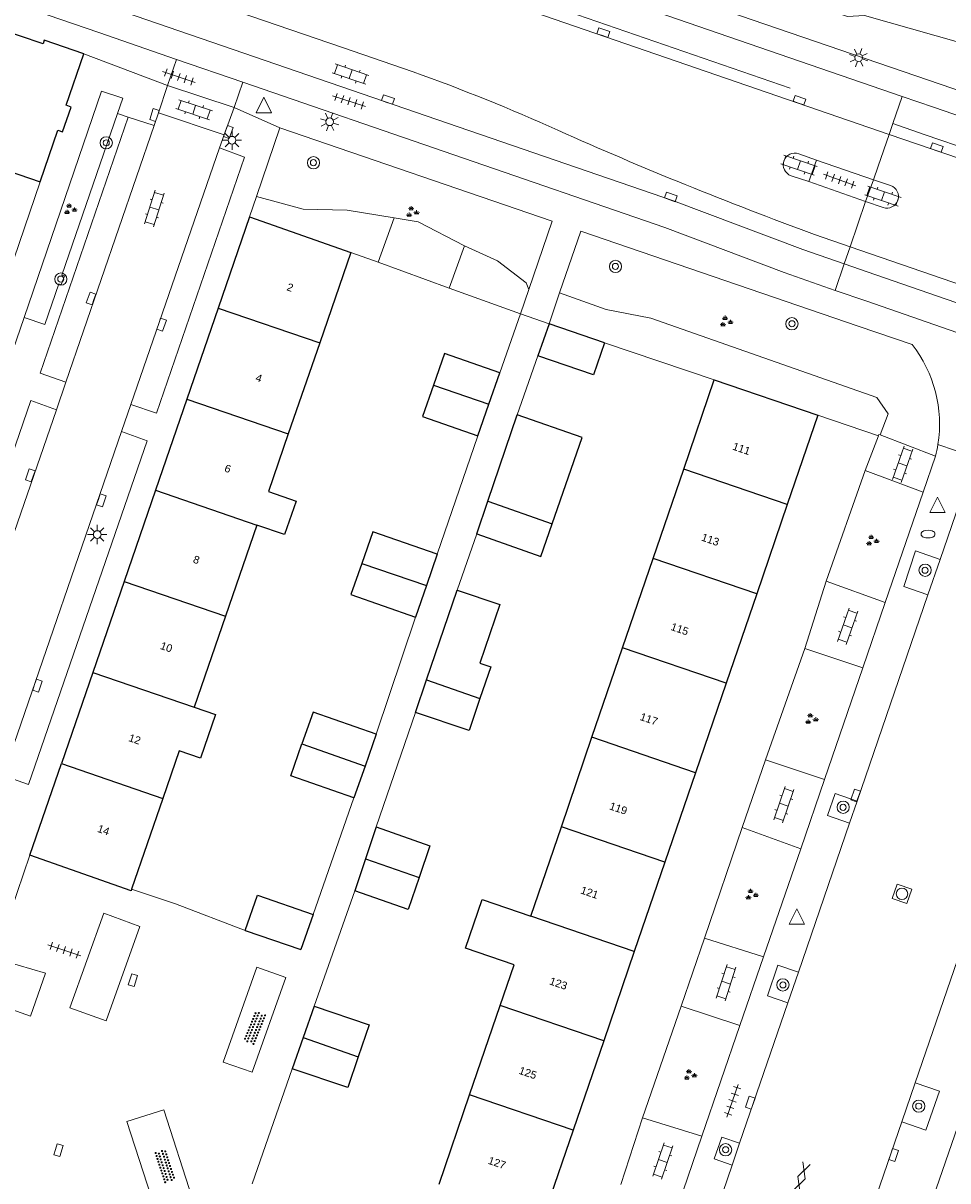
# Model space of a CAD drawing. Extents: x 131101 to 132041, y 397511 to 398853.
# Tile 32 of 80: x 131480 to 131540, y 398063 to 398139. Entities that reach past the tile are written whole.
import ezdxf
from ezdxf.enums import TextEntityAlignment as Align

# ---------------------------------------------------------------- set-up
doc = ezdxf.new("R2010")
doc.units = 0
doc.linetypes.add('DGN Style 2', pattern=[51.514866, 30.90892, -20.605946])
doc.layers.add('_vervallen situatie', color=250, linetype='Continuous', lineweight=9, plot=False)
for name, color, linetype, lineweight in [('gg-afsc-erfafscheiding', 250, 'Continuous', 9), ('gg-afsc-muur', 250, 'Continuous', 9), ('gg-bbg-bijgebouw', 10, 'Continuous', 25), ('gg-bbg-gedigitaliseerde bebouwing', 10, 'Continuous', 25), ('gg-bbg-gedigitaliseerde bijgebouw', 10, 'Continuous', 25), ('gg-bbg-hoofdgebouw', 10, 'Continuous', 25), ('gg-bbg-tussenscheiding', 10, 'Continuous', 25), ('gg-knt-verharding', 250, 'Continuous', 9), ('gg-knt-verharding nz', 250, 'DGN Style 2', 9), ('gt-grn-groengrens', 250, 'Continuous', 9), ('gt-grn-weggrens', 250, 'Continuous', 9), ('gt-symb-boom', 250, 'Continuous', 9), ('gt-symb-brandkraan', 250, 'Continuous', 9), ('gt-symb-gesloten verharding', 250, 'Continuous', 9), ('gt-symb-groenvak', 250, 'Continuous', 9), ('gt-symb-klinker verharding', 250, 'Continuous', 9), ('gt-symb-kolk', 250, 'Continuous', 9), ('gt-symb-kolk center center', 250, 'Continuous', 9), ('gt-symb-lichtmast', 250, 'Continuous', 9), ('gt-symb-overige verharding', 250, 'Continuous', 9), ('gt-symb-rioolschacht', 250, 'Continuous', 9), ('gt-symb-tegel verharding', 250, 'Continuous', 9), ('gt-symb-waterafsluiter', 250, 'Continuous', 9), ('X-AL-huisnummers', 2, 'Continuous', 25)]:
    doc.layers.add(name, color=color, linetype=linetype, lineweight=lineweight)
doc.styles.add('CS Annotative', font='arial.ttf')

# ---------------------------------------------------------------- blocks, each defined once
blk = doc.blocks.new('gt0-KOLK')
at = {"layer": 'gt-symb-kolk', "flags": 128}
blk.add_lwpolyline([(0, 0), (0.375, 0), (0.375, 0.4), (-0.375, 0.4), (-0.375, 0), (0, 0)], dxfattribs=at)
blk = doc.blocks.new('gt0-BOOM')
at = {"layer": 'gt-symb-boom'}
for radius in [0.4, 0.2]:
    blk.add_circle((0, 0), radius, dxfattribs=at)
blk = doc.blocks.new('gt0-LMAST')
at = {"layer": 'gt-symb-lichtmast'}
for p, q in [((-0.182, 0.173), (-0.447, 0.438)), ((-0.005, 0.246), (-0.005, 0.621)), ((0.172, 0.173), (0.437, 0.438)), ((-0.255, -0.004), (-0.63, -0.004)), ((-0.182, -0.181), (-0.447, -0.446)), ((-0.005, -0.254), (-0.005, -0.629)), ((0.437, -0.446), (0.172, -0.181)), ((0.245, -0.004), (0.62, -0.004))]:
    blk.add_line(p, q, dxfattribs=at)
blk.add_circle((-0.005, -0.004), 0.25, dxfattribs=at)
blk = doc.blocks.new('gt0-WAFSL')
at = {"layer": 'gt-symb-waterafsluiter'}
for p, q in [((-0.5, -0.333), (0, 0.667)), ((0, 0.667), (0.5, -0.333)), ((0.5, -0.333), (-0.5, -0.333))]:
    blk.add_line(p, q, dxfattribs=at)
blk = doc.blocks.new('gt0-GRVAK')
at = {"layer": 'gt-symb-groenvak'}
for p, q in [((-0.11, 0.189), (-0.228, 0.24)), ((-0.182, 0.153), (0.088, 0.153)), ((-0.091, 0.211), (-0.156, 0.322)), ((-0.047, 0.214), (-0.047, 0.393)), ((-0.004, 0.211), (0.061, 0.322)), ((0.015, 0.189), (0.133, 0.24)), ((0.262, -0.052), (0.197, 0.059)), ((0.305, -0.049), (0.305, 0.13)), ((0.349, -0.052), (0.414, 0.059)), ((-0.245, -0.228), (-0.363, -0.177)), ((-0.318, -0.264), (-0.047, -0.264)), ((-0.226, -0.206), (-0.291, -0.095)), ((-0.183, -0.203), (-0.183, -0.024)), ((-0.139, -0.206), (-0.074, -0.095)), ((-0.12, -0.228), (-0.002, -0.177)), ((0.243, -0.074), (0.125, -0.023)), ((0.17, -0.11), (0.441, -0.11)), ((0.368, -0.074), (0.486, -0.023))]:
    blk.add_line(p, q, dxfattribs=at)
blk = doc.blocks.new('gt0-KL1')
at = {"layer": 'gt-symb-klinker verharding'}
for p, q in [((-1.15, 0.3), (1.15, 0.3)), ((-1, -0.3), (-1, 0.3)), ((-0.5, 0.3), (-0.5, 0.45)), ((0, -0.3), (0, 0.3)), ((0.5, 0.3), (0.5, 0.45)), ((1, -0.3), (1, 0.3)), ((-1.15, -0.3), (1.15, -0.3)), ((-0.5, -0.45), (-0.5, -0.3)), ((0.5, -0.45), (0.5, -0.3))]:
    blk.add_line(p, q, dxfattribs=at)
blk = doc.blocks.new('gt0-RS')
at = {"layer": 'gt-symb-rioolschacht', "flags": 128}
blk.add_lwpolyline([(-0.5, -0.5), (0.5, -0.5), (0.5, 0.5), (-0.5, 0.5), (-0.5, -0.5)], close=True, dxfattribs=at)
at = {"layer": 'gt-symb-rioolschacht'}
blk.add_circle((0, 0), 0.375, dxfattribs=at)
blk = doc.blocks.new('gt0-OVH')
at = {"layer": 'gt-symb-overige verharding', "flags": 128}
for points in [[(-0.972, 0.298), (-0.967, 0.308), (-0.965, 0.319), (-0.966, 0.33), (-0.971, 0.34), (-0.978, 0.348), (-0.988, 0.353), (-0.999, 0.355), (-1.01, 0.354), (-1.02, 0.349), (-1.028, 0.342), (-1.033, 0.332), (-1.035, 0.321), (-1.034, 0.31), (-1.029, 0.3), (-1.022, 0.292), (-1.012, 0.287), (-1.001, 0.285), (-0.99, 0.286), (-0.98, 0.291), (-0.972, 0.298)], [(-0.872, 0.106), (-0.867, 0.116), (-0.865, 0.126), (-0.866, 0.137), (-0.871, 0.147), (-0.878, 0.156), (-0.888, 0.161), (-0.899, 0.163), (-0.91, 0.162), (-0.92, 0.157), (-0.928, 0.15), (-0.933, 0.14), (-0.935, 0.129), (-0.934, 0.118), (-0.929, 0.108), (-0.922, 0.1), (-0.912, 0.095), (-0.901, 0.092), (-0.89, 0.094), (-0.88, 0.098), (-0.872, 0.106)], [(-0.772, 0.298), (-0.767, 0.308), (-0.765, 0.319), (-0.766, 0.33), (-0.771, 0.34), (-0.778, 0.348), (-0.788, 0.353), (-0.799, 0.355), (-0.81, 0.354), (-0.82, 0.349), (-0.828, 0.342), (-0.833, 0.332), (-0.835, 0.321), (-0.834, 0.31), (-0.829, 0.3), (-0.822, 0.292), (-0.812, 0.287), (-0.801, 0.285), (-0.79, 0.286), (-0.78, 0.291), (-0.772, 0.298)], [(-0.672, 0.106), (-0.667, 0.116), (-0.665, 0.126), (-0.666, 0.137), (-0.671, 0.147), (-0.678, 0.156), (-0.688, 0.161), (-0.699, 0.163), (-0.71, 0.162), (-0.72, 0.157), (-0.728, 0.15), (-0.733, 0.14), (-0.735, 0.129), (-0.734, 0.118), (-0.729, 0.108), (-0.722, 0.1), (-0.712, 0.095), (-0.701, 0.092), (-0.69, 0.094), (-0.68, 0.098), (-0.672, 0.106)], [(-0.572, 0.298), (-0.567, 0.308), (-0.565, 0.319), (-0.566, 0.33), (-0.571, 0.34), (-0.578, 0.348), (-0.588, 0.353), (-0.599, 0.355), (-0.61, 0.354), (-0.62, 0.349), (-0.628, 0.342), (-0.633, 0.332), (-0.635, 0.321), (-0.634, 0.31), (-0.629, 0.3), (-0.622, 0.292), (-0.612, 0.287), (-0.601, 0.285), (-0.59, 0.286), (-0.58, 0.291), (-0.572, 0.298)], [(-0.472, 0.106), (-0.467, 0.116), (-0.465, 0.126), (-0.466, 0.137), (-0.471, 0.147), (-0.478, 0.156), (-0.488, 0.161), (-0.499, 0.163), (-0.51, 0.162), (-0.52, 0.157), (-0.528, 0.15), (-0.533, 0.14), (-0.535, 0.129), (-0.534, 0.118), (-0.529, 0.108), (-0.522, 0.1), (-0.512, 0.095), (-0.501, 0.092), (-0.49, 0.094), (-0.48, 0.098), (-0.472, 0.106)], [(-0.372, 0.298), (-0.367, 0.308), (-0.365, 0.319), (-0.366, 0.33), (-0.371, 0.34), (-0.378, 0.348), (-0.388, 0.353), (-0.399, 0.355), (-0.41, 0.354), (-0.42, 0.349), (-0.428, 0.342), (-0.433, 0.332), (-0.435, 0.321), (-0.434, 0.31), (-0.429, 0.3), (-0.422, 0.292), (-0.412, 0.287), (-0.401, 0.285), (-0.39, 0.286), (-0.38, 0.291), (-0.372, 0.298)], [(-0.272, 0.106), (-0.267, 0.116), (-0.265, 0.126), (-0.266, 0.137), (-0.271, 0.147), (-0.278, 0.156), (-0.288, 0.161), (-0.299, 0.163), (-0.31, 0.162), (-0.32, 0.157), (-0.328, 0.15), (-0.333, 0.14), (-0.335, 0.129), (-0.334, 0.118), (-0.329, 0.108), (-0.322, 0.1), (-0.312, 0.095), (-0.301, 0.092), (-0.29, 0.094), (-0.28, 0.098), (-0.272, 0.106)], [(-0.172, 0.298), (-0.167, 0.308), (-0.165, 0.319), (-0.166, 0.33), (-0.171, 0.34), (-0.178, 0.348), (-0.188, 0.353), (-0.199, 0.355), (-0.21, 0.354), (-0.22, 0.349), (-0.228, 0.342), (-0.233, 0.332), (-0.235, 0.321), (-0.234, 0.31), (-0.229, 0.3), (-0.222, 0.292), (-0.212, 0.287), (-0.201, 0.285), (-0.19, 0.286), (-0.18, 0.291), (-0.172, 0.298)], [(-0.072, 0.106), (-0.067, 0.116), (-0.065, 0.126), (-0.066, 0.137), (-0.071, 0.147), (-0.078, 0.156), (-0.088, 0.161), (-0.099, 0.163), (-0.11, 0.162), (-0.12, 0.157), (-0.128, 0.15), (-0.133, 0.14), (-0.135, 0.129), (-0.134, 0.118), (-0.129, 0.108), (-0.122, 0.1), (-0.112, 0.095), (-0.101, 0.092), (-0.09, 0.094), (-0.08, 0.098), (-0.072, 0.106)], [(0.028, 0.298), (0.033, 0.308), (0.035, 0.319), (0.034, 0.33), (0.029, 0.34), (0.022, 0.348), (0.012, 0.353), (0.001, 0.355), (-0.01, 0.354), (-0.02, 0.349), (-0.028, 0.342), (-0.033, 0.332), (-0.035, 0.321), (-0.034, 0.31), (-0.029, 0.3), (-0.022, 0.292), (-0.012, 0.287), (-0.001, 0.285), (0.01, 0.286), (0.02, 0.291), (0.028, 0.298)], [(0.128, 0.106), (0.133, 0.116), (0.135, 0.126), (0.134, 0.137), (0.129, 0.147), (0.122, 0.156), (0.112, 0.161), (0.101, 0.163), (0.09, 0.162), (0.08, 0.157), (0.072, 0.15), (0.067, 0.14), (0.065, 0.129), (0.066, 0.118), (0.071, 0.108), (0.078, 0.1), (0.088, 0.095), (0.099, 0.092), (0.11, 0.094), (0.12, 0.098), (0.128, 0.106)], [(0.228, 0.298), (0.233, 0.308), (0.235, 0.319), (0.234, 0.33), (0.229, 0.34), (0.222, 0.348), (0.212, 0.353), (0.201, 0.355), (0.19, 0.354), (0.18, 0.349), (0.172, 0.342), (0.167, 0.332), (0.165, 0.321), (0.166, 0.31), (0.171, 0.3), (0.178, 0.292), (0.188, 0.287), (0.199, 0.285), (0.21, 0.286), (0.22, 0.291), (0.228, 0.298)], [(0.328, 0.106), (0.333, 0.116), (0.335, 0.126), (0.334, 0.137), (0.329, 0.147), (0.322, 0.156), (0.312, 0.161), (0.301, 0.163), (0.29, 0.162), (0.28, 0.157), (0.272, 0.15), (0.267, 0.14), (0.265, 0.129), (0.266, 0.118), (0.271, 0.108), (0.278, 0.1), (0.288, 0.095), (0.299, 0.092), (0.31, 0.094), (0.32, 0.098), (0.328, 0.106)], [(0.428, 0.298), (0.433, 0.308), (0.435, 0.319), (0.434, 0.33), (0.429, 0.34), (0.422, 0.348), (0.412, 0.353), (0.401, 0.355), (0.39, 0.354), (0.38, 0.349), (0.372, 0.342), (0.367, 0.332), (0.365, 0.321), (0.366, 0.31), (0.371, 0.3), (0.378, 0.292), (0.388, 0.287), (0.399, 0.285), (0.41, 0.286), (0.42, 0.291), (0.428, 0.298)], [(0.528, 0.106), (0.533, 0.116), (0.535, 0.126), (0.534, 0.137), (0.529, 0.147), (0.522, 0.156), (0.512, 0.161), (0.501, 0.163), (0.49, 0.162), (0.48, 0.157), (0.472, 0.15), (0.467, 0.14), (0.465, 0.129), (0.466, 0.118), (0.471, 0.108), (0.478, 0.1), (0.488, 0.095), (0.499, 0.092), (0.51, 0.094), (0.52, 0.098), (0.528, 0.106)], [(0.628, 0.298), (0.633, 0.308), (0.635, 0.319), (0.634, 0.33), (0.629, 0.34), (0.622, 0.348), (0.612, 0.353), (0.601, 0.355), (0.59, 0.354), (0.58, 0.349), (0.572, 0.342), (0.567, 0.332), (0.565, 0.321), (0.566, 0.31), (0.571, 0.3), (0.578, 0.292), (0.588, 0.287), (0.599, 0.285), (0.61, 0.286), (0.62, 0.291), (0.628, 0.298)], [(0.728, 0.106), (0.733, 0.116), (0.735, 0.126), (0.734, 0.137), (0.729, 0.147), (0.722, 0.156), (0.712, 0.161), (0.701, 0.163), (0.69, 0.162), (0.68, 0.157), (0.672, 0.15), (0.667, 0.14), (0.665, 0.129), (0.666, 0.118), (0.671, 0.108), (0.678, 0.1), (0.688, 0.095), (0.699, 0.092), (0.71, 0.094), (0.72, 0.098), (0.728, 0.106)], [(0.828, 0.298), (0.833, 0.308), (0.835, 0.319), (0.834, 0.33), (0.829, 0.34), (0.822, 0.348), (0.812, 0.353), (0.801, 0.355), (0.79, 0.354), (0.78, 0.349), (0.772, 0.342), (0.767, 0.332), (0.765, 0.321), (0.766, 0.31), (0.771, 0.3), (0.778, 0.292), (0.788, 0.287), (0.799, 0.285), (0.81, 0.286), (0.82, 0.291), (0.828, 0.298)], [(0.928, 0.106), (0.933, 0.116), (0.935, 0.126), (0.934, 0.137), (0.929, 0.147), (0.922, 0.156), (0.912, 0.161), (0.901, 0.163), (0.89, 0.162), (0.88, 0.157), (0.872, 0.15), (0.867, 0.14), (0.865, 0.129), (0.866, 0.118), (0.871, 0.108), (0.878, 0.1), (0.888, 0.095), (0.899, 0.092), (0.91, 0.094), (0.92, 0.098), (0.928, 0.106)], [(1.028, 0.298), (1.033, 0.308), (1.035, 0.319), (1.034, 0.33), (1.029, 0.34), (1.022, 0.348), (1.012, 0.353), (1.001, 0.355), (0.99, 0.354), (0.98, 0.349), (0.972, 0.342), (0.967, 0.332), (0.965, 0.321), (0.966, 0.31), (0.971, 0.3), (0.978, 0.292), (0.988, 0.287), (0.999, 0.285), (1.01, 0.286), (1.02, 0.291), (1.028, 0.298)], [(-0.972, -0.142), (-0.967, -0.132), (-0.965, -0.121), (-0.966, -0.11), (-0.971, -0.1), (-0.978, -0.092), (-0.988, -0.087), (-0.999, -0.085), (-1.01, -0.086), (-1.02, -0.091), (-1.028, -0.098), (-1.033, -0.108), (-1.035, -0.119), (-1.034, -0.13), (-1.029, -0.14), (-1.022, -0.148), (-1.012, -0.153), (-1.001, -0.155), (-0.99, -0.154), (-0.98, -0.149), (-0.972, -0.142)], [(-0.872, -0.334), (-0.867, -0.324), (-0.865, -0.314), (-0.866, -0.303), (-0.871, -0.293), (-0.878, -0.284), (-0.888, -0.279), (-0.899, -0.277), (-0.91, -0.278), (-0.92, -0.283), (-0.928, -0.29), (-0.933, -0.3), (-0.935, -0.311), (-0.934, -0.322), (-0.929, -0.332), (-0.922, -0.34), (-0.912, -0.345), (-0.901, -0.348), (-0.89, -0.346), (-0.88, -0.342), (-0.872, -0.334)], [(-0.772, -0.142), (-0.767, -0.132), (-0.765, -0.121), (-0.766, -0.11), (-0.771, -0.1), (-0.778, -0.092), (-0.788, -0.087), (-0.799, -0.085), (-0.81, -0.086), (-0.82, -0.091), (-0.828, -0.098), (-0.833, -0.108), (-0.835, -0.119), (-0.834, -0.13), (-0.829, -0.14), (-0.822, -0.148), (-0.812, -0.153), (-0.801, -0.155), (-0.79, -0.154), (-0.78, -0.149), (-0.772, -0.142)], [(-0.672, -0.334), (-0.667, -0.324), (-0.665, -0.314), (-0.666, -0.303), (-0.671, -0.293), (-0.678, -0.284), (-0.688, -0.279), (-0.699, -0.277), (-0.71, -0.278), (-0.72, -0.283), (-0.728, -0.29), (-0.733, -0.3), (-0.735, -0.311), (-0.734, -0.322), (-0.729, -0.332), (-0.722, -0.34), (-0.712, -0.345), (-0.701, -0.348), (-0.69, -0.346), (-0.68, -0.342), (-0.672, -0.334)], [(-0.572, -0.142), (-0.567, -0.132), (-0.565, -0.121), (-0.566, -0.11), (-0.571, -0.1), (-0.578, -0.092), (-0.588, -0.087), (-0.599, -0.085), (-0.61, -0.086), (-0.62, -0.091), (-0.628, -0.098), (-0.633, -0.108), (-0.635, -0.119), (-0.634, -0.13), (-0.629, -0.14), (-0.622, -0.148), (-0.612, -0.153), (-0.601, -0.155), (-0.59, -0.154), (-0.58, -0.149), (-0.572, -0.142)], [(-0.472, -0.334), (-0.467, -0.324), (-0.465, -0.314), (-0.466, -0.303), (-0.471, -0.293), (-0.478, -0.284), (-0.488, -0.279), (-0.499, -0.277), (-0.51, -0.278), (-0.52, -0.283), (-0.528, -0.29), (-0.533, -0.3), (-0.535, -0.311), (-0.534, -0.322), (-0.529, -0.332), (-0.522, -0.34), (-0.512, -0.345), (-0.501, -0.348), (-0.49, -0.346), (-0.48, -0.342), (-0.472, -0.334)], [(-0.372, -0.142), (-0.367, -0.132), (-0.365, -0.121), (-0.366, -0.11), (-0.371, -0.1), (-0.378, -0.092), (-0.388, -0.087), (-0.399, -0.085), (-0.41, -0.086), (-0.42, -0.091), (-0.428, -0.098), (-0.433, -0.108), (-0.435, -0.119), (-0.434, -0.13), (-0.429, -0.14), (-0.422, -0.148), (-0.412, -0.153), (-0.401, -0.155), (-0.39, -0.154), (-0.38, -0.149), (-0.372, -0.142)], [(-0.272, -0.334), (-0.267, -0.324), (-0.265, -0.314), (-0.266, -0.303), (-0.271, -0.293), (-0.278, -0.284), (-0.288, -0.279), (-0.299, -0.277), (-0.31, -0.278), (-0.32, -0.283), (-0.328, -0.29), (-0.333, -0.3), (-0.335, -0.311), (-0.334, -0.322), (-0.329, -0.332), (-0.322, -0.34), (-0.312, -0.345), (-0.301, -0.348), (-0.29, -0.346), (-0.28, -0.342), (-0.272, -0.334)], [(-0.172, -0.142), (-0.167, -0.132), (-0.165, -0.121), (-0.166, -0.11), (-0.171, -0.1), (-0.178, -0.092), (-0.188, -0.087), (-0.199, -0.085), (-0.21, -0.086), (-0.22, -0.091), (-0.228, -0.098), (-0.233, -0.108), (-0.235, -0.119), (-0.234, -0.13), (-0.229, -0.14), (-0.222, -0.148), (-0.212, -0.153), (-0.201, -0.155), (-0.19, -0.154), (-0.18, -0.149), (-0.172, -0.142)], [(-0.072, -0.334), (-0.067, -0.324), (-0.065, -0.314), (-0.066, -0.303), (-0.071, -0.293), (-0.078, -0.284), (-0.088, -0.279), (-0.099, -0.277), (-0.11, -0.278), (-0.12, -0.283), (-0.128, -0.29), (-0.133, -0.3), (-0.135, -0.311), (-0.134, -0.322), (-0.129, -0.332), (-0.122, -0.34), (-0.112, -0.345), (-0.101, -0.348), (-0.09, -0.346), (-0.08, -0.342), (-0.072, -0.334)], [(0.028, -0.142), (0.033, -0.132), (0.035, -0.121), (0.034, -0.11), (0.029, -0.1), (0.022, -0.092), (0.012, -0.087), (0.001, -0.085), (-0.01, -0.086), (-0.02, -0.091), (-0.028, -0.098), (-0.033, -0.108), (-0.035, -0.119), (-0.034, -0.13), (-0.029, -0.14), (-0.022, -0.148), (-0.012, -0.153), (-0.001, -0.155), (0.01, -0.154), (0.02, -0.149), (0.028, -0.142)], [(0.128, -0.334), (0.133, -0.324), (0.135, -0.314), (0.134, -0.303), (0.129, -0.293), (0.122, -0.284), (0.112, -0.279), (0.101, -0.277), (0.09, -0.278), (0.08, -0.283), (0.072, -0.29), (0.067, -0.3), (0.065, -0.311), (0.066, -0.322), (0.071, -0.332), (0.078, -0.34), (0.088, -0.345), (0.099, -0.348), (0.11, -0.346), (0.12, -0.342), (0.128, -0.334)], [(0.228, -0.142), (0.233, -0.132), (0.235, -0.121), (0.234, -0.11), (0.229, -0.1), (0.222, -0.092), (0.212, -0.087), (0.201, -0.085), (0.19, -0.086), (0.18, -0.091), (0.172, -0.098), (0.167, -0.108), (0.165, -0.119), (0.166, -0.13), (0.171, -0.14), (0.178, -0.148), (0.188, -0.153), (0.199, -0.155), (0.21, -0.154), (0.22, -0.149), (0.228, -0.142)], [(0.328, -0.334), (0.333, -0.324), (0.335, -0.314), (0.334, -0.303), (0.329, -0.293), (0.322, -0.284), (0.312, -0.279), (0.301, -0.277), (0.29, -0.278), (0.28, -0.283), (0.272, -0.29), (0.267, -0.3), (0.265, -0.311), (0.266, -0.322), (0.271, -0.332), (0.278, -0.34), (0.288, -0.345), (0.299, -0.348), (0.31, -0.346), (0.32, -0.342), (0.328, -0.334)], [(0.428, -0.142), (0.433, -0.132), (0.435, -0.121), (0.434, -0.11), (0.429, -0.1), (0.422, -0.092), (0.412, -0.087), (0.401, -0.085), (0.39, -0.086), (0.38, -0.091), (0.372, -0.098), (0.367, -0.108), (0.365, -0.119), (0.366, -0.13), (0.371, -0.14), (0.378, -0.148), (0.388, -0.153), (0.399, -0.155), (0.41, -0.154), (0.42, -0.149), (0.428, -0.142)], [(0.528, -0.334), (0.533, -0.324), (0.535, -0.314), (0.534, -0.303), (0.529, -0.293), (0.522, -0.284), (0.512, -0.279), (0.501, -0.277), (0.49, -0.278), (0.48, -0.283), (0.472, -0.29), (0.467, -0.3), (0.465, -0.311), (0.466, -0.322), (0.471, -0.332), (0.478, -0.34), (0.488, -0.345), (0.499, -0.348), (0.51, -0.346), (0.52, -0.342), (0.528, -0.334)], [(0.628, -0.142), (0.633, -0.132), (0.635, -0.121), (0.634, -0.11), (0.629, -0.1), (0.622, -0.092), (0.612, -0.087), (0.601, -0.085), (0.59, -0.086), (0.58, -0.091), (0.572, -0.098), (0.567, -0.108), (0.565, -0.119), (0.566, -0.13), (0.571, -0.14), (0.578, -0.148), (0.588, -0.153), (0.599, -0.155), (0.61, -0.154), (0.62, -0.149), (0.628, -0.142)], [(0.728, -0.334), (0.733, -0.324), (0.735, -0.314), (0.734, -0.303), (0.729, -0.293), (0.722, -0.284), (0.712, -0.279), (0.701, -0.277), (0.69, -0.278), (0.68, -0.283), (0.672, -0.29), (0.667, -0.3), (0.665, -0.311), (0.666, -0.322), (0.671, -0.332), (0.678, -0.34), (0.688, -0.345), (0.699, -0.348), (0.71, -0.346), (0.72, -0.342), (0.728, -0.334)], [(0.828, -0.142), (0.833, -0.132), (0.835, -0.121), (0.834, -0.11), (0.829, -0.1), (0.822, -0.092), (0.812, -0.087), (0.801, -0.085), (0.79, -0.086), (0.78, -0.091), (0.772, -0.098), (0.767, -0.108), (0.765, -0.119), (0.766, -0.13), (0.771, -0.14), (0.778, -0.148), (0.788, -0.153), (0.799, -0.155), (0.81, -0.154), (0.82, -0.149), (0.828, -0.142)], [(0.928, -0.334), (0.933, -0.324), (0.935, -0.314), (0.934, -0.303), (0.929, -0.293), (0.922, -0.284), (0.912, -0.279), (0.901, -0.277), (0.89, -0.278), (0.88, -0.283), (0.872, -0.29), (0.867, -0.3), (0.865, -0.311), (0.866, -0.322), (0.871, -0.332), (0.878, -0.34), (0.888, -0.345), (0.899, -0.348), (0.91, -0.346), (0.92, -0.342), (0.928, -0.334)], [(1.028, -0.142), (1.033, -0.132), (1.035, -0.121), (1.034, -0.11), (1.029, -0.1), (1.022, -0.092), (1.012, -0.087), (1.001, -0.085), (0.99, -0.086), (0.98, -0.091), (0.972, -0.098), (0.967, -0.108), (0.965, -0.119), (0.966, -0.13), (0.971, -0.14), (0.978, -0.148), (0.988, -0.153), (0.999, -0.155), (1.01, -0.154), (1.02, -0.149), (1.028, -0.142)]]:
    blk.add_lwpolyline(points, close=True, dxfattribs=at)
blk = doc.blocks.new('gt0-TEG1')
at = {"layer": 'gt-symb-tegel verharding'}
for p, q in [((-1.125, 0), (1.125, 0)), ((-0.9, -0.25), (-0.9, 0.25)), ((-0.45, -0.25), (-0.45, 0.25)), ((0, -0.25), (0, 0.25)), ((0.45, -0.25), (0.45, 0.25)), ((0.9, -0.25), (0.9, 0.25))]:
    blk.add_line(p, q, dxfattribs=at)
blk = doc.blocks.new('gt0-KOLKCC')
at = {"layer": 'gt-symb-kolk center center', "flags": 128}
blk.add_lwpolyline([(-0.375, 0.2), (0.375, 0.2), (0.375, -0.2), (-0.375, -0.2), (-0.375, 0.2)], close=True, dxfattribs=at)
blk = doc.blocks.new('gt0-GESVH1')
at = {"layer": 'gt-symb-gesloten verharding'}
for p, q in [((-0.992, -0.261), (0.008, 0.239)), ((0.008, -0.261), (-0.992, 0.239)), ((0.008, 0.239), (1.008, -0.261)), ((1.008, 0.239), (0.008, -0.261))]:
    blk.add_line(p, q, dxfattribs=at)
blk = doc.blocks.new('gt0-BR')
at = {"layer": 'gt-symb-brandkraan', "extrusion": (0, 0, -1)}
for centre, radius, start, end in [((0.244, 0), 0.206, 287.56693, 72.43306), ((-0.599, -2.664), 3, 72.43306, 73.10795), ((0, -0.691), 0.938, 73.10795, 106.89201), ((0.599, -2.664), 3, 106.89201, 107.56691), ((-0.244, 0), 0.206, 107.56691, 252.43305), ((-0.599, 2.664), 3, 286.89203, 287.56693), ((0.599, 2.664), 3, 252.43305, 253.10794)]:
    blk.add_arc(centre, radius, start, end, dxfattribs=at)
at = {"layer": 'gt-symb-brandkraan'}
blk.add_arc((0, 0.691), 0.938, 253.10797, 286.89206, dxfattribs=at)
blk = doc.blocks.new('_vervallen situatie')
at = {"layer": 'gg-knt-verharding'}
for p, q in [((131539.438, 398133.387), (131545.99, 398131.128)), ((131535.09, 398120.746), (131541.955, 398118.362)), ((131539.568, 398110.656), (131535.951, 398112.036)), ((131538.764, 398108.317), (131539.568, 398110.656)), ((131534.976, 398109.715), (131538.764, 398108.317)), ((131541.88, 398109.8), (131539.865, 398103.933)), ((131538.764, 398108.317), (131536.292, 398101.121)), ((131539.865, 398103.933), (131539.07, 398101.62)), ((131532.449, 398102.508), (131536.292, 398101.121)), ((131539.07, 398101.62), (131534.454, 398088.182)), ((131536.292, 398101.121), (131534.831, 398096.869)), ((131534.831, 398096.869), (131531.05, 398098.136)), ((131534.831, 398096.869), (131532.33, 398089.587)), ((131528.486, 398090.864), (131532.33, 398089.587)), ((131532.33, 398089.587), (131530.78, 398085.076)), ((131534.454, 398088.182), (131533.965, 398086.756)), ((131533.965, 398086.756), (131530.627, 398077.038)), ((131530.78, 398085.076), (131526.969, 398086.466)), ((131530.78, 398085.076), (131528.361, 398078.035)), ((131524.519, 398079.265), (131528.361, 398078.035)), ((131538.243, 398069.83), (131541.24, 398078.53)), ((131528.361, 398078.035), (131526.826, 398073.565)), ((131530.627, 398077.038), (131529.939, 398075.038)), ((131526.826, 398073.565), (131523.003, 398074.834)), ((131529.939, 398075.038), (131526.802, 398065.904)), ((131526.826, 398073.565), (131524.349, 398066.356)), ((131537.367, 398067.288), (131538.243, 398069.83)), ((131520.485, 398067.547), (131524.349, 398066.356)), ((131533.249, 398055.337), (131537.367, 398067.288)), ((131524.349, 398066.356), (131522.823, 398061.912)), ((131526.802, 398065.904), (131526.309, 398064.467)), ((131526.309, 398064.467), (131521.708, 398051.073))]:
    blk.add_line(p, q, dxfattribs=at)
at = {"layer": 'gg-knt-verharding', "flags": 128}
for points in [[(131538.035, 398117.937), (131534.534, 398119.135)], [(131539.07, 398101.62), (131537.491, 398102.162), (131538.267, 398104.482), (131539.865, 398103.933)], [(131533.965, 398086.756), (131532.529, 398087.249), (131533.022, 398088.674), (131534.454, 398088.182)], [(131529.939, 398075.038), (131528.608, 398075.495), (131529.299, 398077.494), (131530.627, 398077.038)], [(131538.243, 398069.83), (131539.825, 398069.285), (131538.93, 398066.749), (131537.367, 398067.288)], [(131526.802, 398065.904), (131525.651, 398066.299), (131525.136, 398064.87), (131526.309, 398064.467)]]:
    blk.add_lwpolyline(points, dxfattribs=at)
at = {"layer": 'gg-knt-verharding', "extrusion": (0, 0, -1)}
for centre, radius, start, end in [((-131531.35, 398112.728), 8.475, 142.07668, 188.92696), ((-131531.633, 398112.664), 8.185, 188.79433, 194.20372)]:
    blk.add_arc(centre, radius, start, end, dxfattribs=at)
at = {"layer": 'gt-grn-weggrens'}
blk.add_line((131542.145, 398110.59), (131539.722, 398111.413), dxfattribs=at)
at = {"layer": 'gt-symb-boom'}
for p in [(131538.883, 398103.225), (131533.546, 398087.781), (131529.622, 398076.21), (131538.473, 398068.311), (131525.892, 398065.472)]:
    blk.add_blockref('gt0-BOOM', p, dxfattribs=at)
at = {"layer": 'gt-symb-brandkraan'}
blk.add_blockref('gt0-BR', (131539.076, 398105.578), dxfattribs=at)
at = {"layer": 'gt-symb-gesloten verharding', "rotation": 70.96692019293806}
blk.add_blockref('gt0-GESVH1', (131530.82, 398063.653), dxfattribs=at)
at = {"layer": 'gt-symb-groenvak'}
for p in [(131535.418, 398105.149), (131531.453, 398093.519), (131523.55, 398070.338)]:
    blk.add_blockref('gt0-GRVAK', p, dxfattribs=at)
at = {"layer": 'gt-symb-klinker verharding'}
for p, rotation in [((131537.416, 398110.132), 70.67751762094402), ((131533.832, 398099.574), 70.67751762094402), ((131529.688, 398087.958), 71.22088212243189), ((131525.921, 398076.355), 71.99992540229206), ((131521.796, 398064.737), 71.22088212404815)]:
    blk.add_blockref('gt0-KL1', p, dxfattribs=dict(at, rotation=rotation))
at = {"layer": 'gt-symb-kolk'}
for p, rotation in [((131534.547, 398088.486), 70.73158503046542), ((131527.685, 398068.473), 71.22088212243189), ((131536.647, 398065.2), 251.1481642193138)]:
    blk.add_blockref('gt0-KOLK', p, dxfattribs=dict(at, rotation=rotation))
at = {"layer": 'gt-symb-tegel verharding', "rotation": 71.03974891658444}
blk.add_blockref('gt0-TEG1', (131526.343, 398068.66), dxfattribs=at)

msp = doc.modelspace()

# ---------------------------------------------------------------- linework, layer by layer
at = {"layer": 'gg-afsc-erfafscheiding'}
for p, q in [((131511.18, 398116.08), (131512.525, 398119.935)), ((131512.32, 398113.339), (131513.667, 398117.202)), ((131509.755, 398111.987), (131507.108, 398104.269)), ((131508.415, 398101.936), (131509.677, 398105.59)), ((131503.138, 398092.541), (131505.695, 398100.171)), ((131503.138, 398086.507), (131505.683, 398093.963)), ((131499.018, 398080.8), (131501.682, 398088.394)), ((131501.354, 398081.235), (131501.729, 398082.343)), ((131490.053, 398081.491), (131494.606, 398079.756)), ((131501.354, 398081.235), (131499.08, 398074.826)), ((131497.651, 398070.749), (131495.047, 398063.243))]:
    msp.add_line(p, q, dxfattribs=at)
at = {"layer": 'gg-afsc-muur'}
for p, q in [((131481.24, 398128.53), (131477.942, 398118.864)), ((131501.48, 398123.93), (131503.251, 398123.289)), ((131503.251, 398123.289), (131507.892, 398121.611)), ((131507.892, 398121.611), (131512.525, 398119.935)), ((131525.15, 398115.64), (131517.998, 398118.029)), ((131487.196, 398082.45), (131490.053, 398081.491))]:
    msp.add_line(p, q, dxfattribs=at)
at = {"layer": 'gg-bbg-bijgebouw'}
for p, q in [((131514.386, 398119.284), (131513.667, 398117.202)), ((131517.998, 398118.029), (131514.386, 398119.284)), ((131510.468, 398114.034), (131511.18, 398116.08)), ((131509.755, 398111.987), (131510.468, 398114.034)), ((131510.404, 398107.722), (131512.32, 398113.339)), ((131509.677, 398105.59), (131510.404, 398107.722)), ((131507.108, 398104.269), (131506.402, 398102.22)), ((131506.402, 398102.22), (131505.695, 398100.171)), ((131506.408, 398096.077), (131508.415, 398101.936)), ((131505.683, 398093.963), (131506.408, 398096.077)), ((131494.606, 398079.756), (131498.231, 398078.51)), ((131499.08, 398074.826), (131498.366, 398072.788)), ((131498.366, 398072.788), (131497.651, 398070.749))]:
    msp.add_line(p, q, dxfattribs=at)
at = {"layer": 'gg-bbg-bijgebouw', "flags": 128}
for points in [[(131517.998, 398118.029), (131517.281, 398115.954), (131513.667, 398117.202)], [(131511.18, 398116.08), (131507.573, 398117.336), (131506.864, 398115.283)], [(131506.864, 398115.283), (131506.155, 398113.23), (131509.755, 398111.987)]]:
    msp.add_lwpolyline(points, dxfattribs=at)
at = {"layer": 'gg-bbg-gedigitaliseerde bebouwing'}
for p, q in [((131475.413, 398130.527), (131481.24, 398128.53)), ((131501.48, 398123.93), (131499.45, 398118.035)), ((131499.45, 398118.035), (131497.406, 398112.101)), ((131523.158, 398109.816), (131525.15, 398115.64)), ((131497.406, 398112.101), (131496.115, 398108.349)), ((131521.166, 398103.992), (131523.158, 398109.816)), ((131495.363, 398106.165), (131493.319, 398100.231)), ((131519.174, 398098.167), (131521.166, 398103.992)), ((131493.319, 398100.231), (131491.275, 398094.296)), ((131517.182, 398092.343), (131519.174, 398098.167)), ((131515.19, 398086.519), (131517.182, 398092.343)), ((131490.301, 398091.468), (131489.232, 398088.362)), ((131489.232, 398088.362), (131487.196, 398082.45)), ((131513.197, 398080.694), (131515.19, 398086.519)), ((131511.205, 398074.87), (131512.114, 398077.528)), ((131509.213, 398069.045), (131511.205, 398074.87)), ((131507.221, 398063.221), (131509.213, 398069.045))]:
    msp.add_line(p, q, dxfattribs=at)
at = {"layer": 'gg-bbg-gedigitaliseerde bebouwing', "flags": 128}
for points in [[(131496.115, 398108.349), (131497.919, 398107.728), (131497.168, 398105.544), (131495.363, 398106.165)], [(131491.275, 398094.296), (131492.666, 398093.818), (131491.692, 398090.99), (131490.301, 398091.468)], [(131512.114, 398077.528), (131508.947, 398078.611), (131510.031, 398081.778), (131513.197, 398080.694)]]:
    msp.add_lwpolyline(points, dxfattribs=at)
at = {"layer": 'gg-bbg-gedigitaliseerde bijgebouw'}
for p, q in [((131503.138, 398092.541), (131502.41, 398090.468)), ((131502.41, 398090.468), (131501.682, 398088.394)), ((131503.138, 398086.507), (131502.433, 398084.424)), ((131502.433, 398084.424), (131501.729, 398082.343)), ((131499.018, 398080.8), (131498.231, 398078.51))]:
    msp.add_line(p, q, dxfattribs=at)
at = {"layer": 'gg-bbg-gedigitaliseerde bijgebouw', "flags": 128}
for points in [[(131514.596, 398106.256), (131516.547, 398111.87), (131512.32, 398113.339)], [(131509.677, 398105.59), (131513.851, 398104.129), (131514.596, 398106.256)], [(131507.108, 398104.269), (131502.917, 398105.735), (131502.191, 398103.661)], [(131502.191, 398103.661), (131501.485, 398101.642), (131505.695, 398100.171)], [(131508.415, 398101.936), (131511.174, 398101.003), (131509.879, 398097.175), (131510.59, 398096.935), (131509.886, 398094.861)], [(131509.886, 398094.861), (131509.177, 398092.775), (131505.683, 398093.963)], [(131503.138, 398092.541), (131499.021, 398093.981), (131498.296, 398091.907)], [(131501.682, 398088.394), (131497.57, 398089.832), (131498.296, 398091.907)], [(131503.138, 398086.507), (131506.626, 398085.28), (131505.923, 398083.204)], [(131505.923, 398083.204), (131505.219, 398081.123), (131501.729, 398082.343)], [(131494.606, 398079.756), (131495.394, 398082.048), (131499.018, 398080.8)], [(131499.08, 398074.826), (131502.667, 398073.608), (131501.96, 398071.528)], [(131501.96, 398071.528), (131501.277, 398069.517), (131497.651, 398070.749)]]:
    msp.add_lwpolyline(points, dxfattribs=at)
at = {"layer": 'gg-bbg-hoofdgebouw'}
for p, q in [((131484.09, 398136.86), (131481.508, 398137.747)), ((131494.87, 398126.24), (131492.83, 398120.308)), ((131494.87, 398126.24), (131501.48, 398123.93)), ((131492.83, 398120.308), (131490.79, 398114.372)), ((131525.15, 398115.64), (131531.9, 398113.33)), ((131490.79, 398114.372), (131488.749, 398108.436)), ((131531.9, 398113.33), (131529.907, 398107.506)), ((131488.749, 398108.436), (131486.708, 398102.501)), ((131529.907, 398107.506), (131527.914, 398101.682)), ((131486.708, 398102.501), (131484.667, 398096.565)), ((131527.914, 398101.682), (131525.921, 398095.858)), ((131484.667, 398096.565), (131482.627, 398090.63)), ((131525.921, 398095.858), (131523.928, 398090.034)), ((131480.577, 398084.669), (131482.627, 398090.63)), ((131523.928, 398090.034), (131521.935, 398084.21)), ((131521.935, 398084.21), (131519.941, 398078.386)), ((131519.941, 398078.386), (131517.948, 398072.562)), ((131517.948, 398072.562), (131515.955, 398066.738)), ((131515.955, 398066.738), (131513.962, 398060.914))]:
    msp.add_line(p, q, dxfattribs=at)
at = {"layer": 'gg-bbg-hoofdgebouw', "flags": 128}
for points in [[(131481.508, 398137.747), (131481.427, 398137.512), (131478.343, 398138.572), (131478.424, 398138.808), (131478.276, 398138.858)], [(131481.24, 398128.53), (131482.39, 398131.89), (131482.7, 398131.78), (131483.26, 398133.4), (131482.94, 398133.52), (131484.09, 398136.86)], [(131487.196, 398082.45), (131487.161, 398082.348), (131480.577, 398084.669)]]:
    msp.add_lwpolyline(points, dxfattribs=at)
at = {"layer": 'gg-bbg-tussenscheiding'}
for p, q in [((131492.83, 398120.308), (131499.45, 398118.035)), ((131506.864, 398115.283), (131510.468, 398114.034)), ((131490.79, 398114.372), (131497.406, 398112.101)), ((131529.907, 398107.506), (131523.158, 398109.816)), ((131488.749, 398108.436), (131495.363, 398106.165)), ((131510.404, 398107.722), (131514.596, 398106.256)), ((131527.914, 398101.682), (131521.166, 398103.992)), ((131502.191, 398103.661), (131506.402, 398102.22)), ((131486.708, 398102.501), (131493.319, 398100.231)), ((131525.921, 398095.858), (131519.174, 398098.167)), ((131484.667, 398096.565), (131491.275, 398094.296)), ((131506.408, 398096.077), (131509.886, 398094.861)), ((131498.296, 398091.907), (131502.41, 398090.468)), ((131523.928, 398090.034), (131517.182, 398092.343)), ((131482.627, 398090.63), (131489.232, 398088.362)), ((131521.935, 398084.21), (131515.19, 398086.519)), ((131502.433, 398084.424), (131505.923, 398083.204)), ((131519.941, 398078.386), (131513.197, 398080.694)), ((131517.948, 398072.562), (131511.205, 398074.87)), ((131498.366, 398072.788), (131501.96, 398071.528)), ((131515.955, 398066.738), (131509.213, 398069.045))]:
    msp.add_line(p, q, dxfattribs=at)
at = {"layer": 'gg-knt-verharding'}
for p, q in [((131485.069, 398138.247), (131402.207, 398166.738)), ((131503.442, 398145.795), (131537.38, 398134.096)), ((131500.927, 398137.286), (131482.741, 398143.559)), ((131502.77, 398143.249), (131536.539, 398131.621)), ((131485.069, 398138.247), (131490.118, 398136.507)), ((131505.532, 398135.697), (131500.927, 398137.286)), ((131490.118, 398136.507), (131494.442, 398135.018)), ((131489.533, 398134.808), (131488.942, 398133.013)), ((131493.871, 398133.362), (131489.533, 398134.808)), ((131537.38, 398134.096), (131539.438, 398133.387)), ((131493.224, 398131.584), (131493.871, 398133.362)), ((131486.275, 398132.983), (131482.654, 398122.456)), ((131488.672, 398132.194), (131486.976, 398132.752)), ((131488.942, 398133.013), (131488.672, 398132.194)), ((131493.224, 398131.584), (131488.942, 398133.013)), ((131496.861, 398132.05), (131495.329, 398127.579)), ((131492.919, 398130.746), (131493.224, 398131.584)), ((131536.539, 398131.621), (131545.182, 398128.645)), ((131494.556, 398130.139), (131492.919, 398130.746)), ((131530.65, 398130.36), (131531.81, 398129.95)), ((131531.3, 398128.54), (131531.81, 398129.95)), ((131531.81, 398129.95), (131535.53, 398128.65)), ((131531.3, 398128.54), (131530.149, 398128.93)), ((131535, 398127.25), (131531.3, 398128.54)), ((131535.53, 398128.65), (131535, 398127.25)), ((131536.64, 398128.29), (131535.53, 398128.65)), ((131494.87, 398126.24), (131495.329, 398127.579)), ((131535, 398127.25), (131536.15, 398126.85)), ((131531.688, 398125.099), (131533.998, 398124.301)), ((131542.868, 398121.239), (131533.998, 398124.301)), ((131533.617, 398123.18), (131535.682, 398122.463)), ((131535.682, 398122.463), (131542.505, 398120.093)), ((131512.525, 398119.935), (131513.07, 398121.523)), ((131514.386, 398119.284), (131515.072, 398121.289)), ((131533.032, 398121.46), (131535.09, 398120.746)), ((131482.303, 398113.682), (131482.911, 398115.483)), ((131487.15, 398114.029), (131486.544, 398112.254)), ((131531.9, 398113.33), (131535.841, 398111.981)), ((131535.841, 398111.981), (131534.976, 398109.715)), ((131532.449, 398102.508), (131534.976, 398109.715)), ((131531.05, 398098.136), (131532.449, 398102.508)), ((131528.486, 398090.864), (131531.05, 398098.136)), ((131526.969, 398086.466), (131528.486, 398090.864)), ((131524.519, 398079.265), (131526.969, 398086.466)), ((131523.003, 398074.834), (131524.519, 398079.265)), ((131520.485, 398067.547), (131523.003, 398074.834)), ((131533.595, 398045.444), (131542.81, 398072.236)), ((131519.058, 398063.201), (131520.485, 398067.547))]:
    msp.add_line(p, q, dxfattribs=at)
at = {"layer": 'gg-knt-verharding', "flags": 128}
for points in [[(131519.495, 398141.894), (131541.516, 398134.322), (131545.052, 398135.307), (131546.916, 398136.992)], [(131486.795, 398139.559), (131522.491, 398127.296), (131530.93, 398124.114), (131533.617, 398123.18)], [(131494.442, 398135.018), (131521.929, 398125.549), (131529.704, 398122.615), (131533.032, 398121.46)], [(131480.208, 398119.689), (131485.231, 398134.441), (131486.619, 398133.984), (131486.275, 398132.983)], [(131486.976, 398132.752), (131481.244, 398116.057), (131482.911, 398115.483)], [(131496.861, 398132.05), (131514.594, 398125.958), (131513.07, 398121.523)], [(131494.556, 398130.139), (131488.818, 398113.461), (131487.15, 398114.029)], [(131534.534, 398119.135), (131516.452, 398125.322), (131515.072, 398121.289)], [(131482.654, 398122.456), (131482.822, 398122.398), (131482.62, 398121.825), (131482.456, 398121.881)], [(131482.456, 398121.881), (131481.545, 398119.231), (131480.208, 398119.689)], [(131482.303, 398113.682), (131480.631, 398114.281), (131474.884, 398097.592)], [(131486.544, 398112.254), (131488.205, 398111.648), (131480.492, 398089.268), (131478.841, 398089.854)], [(131535.951, 398112.036), (131535.873, 398112.066), (131535.841, 398111.981)], [(131483.175, 398074.714), (131485.383, 398080.884), (131487.733, 398080.023), (131485.538, 398073.869), (131483.175, 398074.714)], [(131481.592, 398076.978), (131478.912, 398077.758), (131478.085, 398075.065), (131480.608, 398074.164), (131481.592, 398076.978)], [(131493.161, 398071.188), (131495.046, 398070.518), (131497.241, 398076.688), (131495.359, 398077.359), (131493.161, 398071.188)], [(131486.898, 398067.31), (131489.305, 398068.074), (131491.133, 398062.33), (131488.751, 398061.548), (131486.898, 398067.31)]]:
    msp.add_lwpolyline(points, dxfattribs=at)
at = {"layer": 'gg-knt-verharding'}
for centre, radius, start, end in [((131462.761, 398016.196), 126.924, 65.71575, 70.30681), ((131536.388, 398127.572), 0.761, 251.7581, 70.65731)]:
    msp.add_arc(centre, radius, start, end, dxfattribs=at)
at = {"layer": 'gg-knt-verharding', "extrusion": (0, 0, -1)}
for centre, radius, start, end in [((-131620.905, 398368.861), 259.576, 290.10258, 294.08839), ((-131530.405, 398129.643), 0.758, 289.73956, 108.87622)]:
    msp.add_arc(centre, radius, start, end, dxfattribs=at)
at = {"layer": 'gg-knt-verharding nz'}
for p, q in [((131500.879, 398144.727), (131536.778, 398132.323)), ((131488.672, 398132.194), (131482.911, 398115.483)), ((131536.778, 398132.323), (131538.828, 398131.615)), ((131538.828, 398131.615), (131545.403, 398129.343)), ((131487.15, 398114.029), (131492.919, 398130.746)), ((131482.303, 398113.682), (131476.539, 398097.014)), ((131478.841, 398089.854), (131486.544, 398112.254))]:
    msp.add_line(p, q, dxfattribs=at)
at = {"layer": 'gt-grn-groengrens'}
for p, q in [((131504.298, 398126.184), (131503.251, 398123.289)), ((131508.887, 398124.362), (131507.892, 398121.611))]:
    msp.add_line(p, q, dxfattribs=at)
at = {"layer": 'gt-grn-groengrens', "flags": 128}
for points in [[(131519.495, 398141.894), (131520.797, 398143.752), (131533.834, 398139.303), (131534.936, 398139.355), (131542.664, 398137.164)], [(131495.329, 398127.579), (131498.371, 398126.739), (131501.229, 398126.689), (131504.298, 398126.184)], [(131504.298, 398126.184), (131505.874, 398125.916), (131508.887, 398124.362)], [(131508.887, 398124.362), (131511.035, 398123.372), (131512.895, 398121.94), (131513.07, 398121.523)], [(131515.072, 398121.289), (131518.101, 398120.208), (131521.014, 398119.651), (131535.741, 398114.484), (131536.475, 398113.409), (131535.951, 398112.036)]]:
    msp.add_lwpolyline(points, dxfattribs=at)
at = {"layer": 'gt-grn-weggrens'}
for p, q in [((131489.533, 398134.808), (131484.09, 398136.86)), ((131489.533, 398134.808), (131490.118, 398136.507)), ((131493.871, 398133.362), (131494.442, 398135.018)), ((131536.778, 398132.323), (131537.38, 398134.096)), ((131493.871, 398133.362), (131496.861, 398132.05)), ((131486.976, 398132.752), (131486.275, 398132.983)), ((131536.539, 398131.621), (131536.778, 398132.323)), ((131535, 398127.25), (131533.998, 398124.301)), ((131533.998, 398124.301), (131533.617, 398123.18)), ((131533.617, 398123.18), (131533.032, 398121.46)), ((131514.386, 398119.284), (131512.525, 398119.935)), ((131480.208, 398119.689), (131478.482, 398114.718)), ((131480.577, 398084.669), (131478.91, 398079.8))]:
    msp.add_line(p, q, dxfattribs=at)
at = {"layer": 'gt-grn-weggrens', "flags": 128}
msp.add_lwpolyline([(131535.53, 398128.65), (131535.836, 398129.55), (131536.539, 398131.621)], dxfattribs=at)

# ---------------------------------------------------------------- block references
at = {"layer": '_vervallen situatie'}
msp.add_blockref('_vervallen situatie', (0, 0), dxfattribs=at)
at = {"layer": 'gt-symb-boom'}
for p in [(131485.546, 398131.069), (131482.587, 398122.192), (131530.213, 398119.281)]:
    msp.add_blockref('gt0-BOOM', p, dxfattribs=at)
at = {"layer": 'gt-symb-boom', "rotation": 90}
for p in [(131499.045, 398129.775), (131518.717, 398123.017)]:
    msp.add_blockref('gt0-BOOM', p, dxfattribs=at)
at = {"layer": 'gt-symb-groenvak'}
for p in [(131483.174, 398126.73), (131505.458, 398126.55), (131525.901, 398119.417), (131527.555, 398082.085)]:
    msp.add_blockref('gt0-GRVAK', p, dxfattribs=at)
at = {"layer": 'gt-symb-klinker verharding'}
for p, rotation in [((131501.457, 398135.55), 341.0397489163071), ((131491.274, 398133.225), 341.5106736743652), ((131530.67, 398129.611), 341.0397489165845), ((131488.678, 398126.794), 252.3076991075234), ((131536.139, 398127.597), 341.0397489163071)]:
    msp.add_blockref('gt0-KL1', p, dxfattribs=dict(at, rotation=rotation))
at = {"layer": 'gt-symb-kolk'}
for p, rotation in [((131517.867, 398138.056), 341.0397489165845), ((131503.829, 398133.702), 341.0397489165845), ((131530.635, 398133.66), 341.0397489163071), ((131488.875, 398132.821), 71.69193184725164), ((131493.312, 398131.841), 250.2421000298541), ((131539.581, 398130.578), 341.0397489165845), ((131522.255, 398127.357), 341.0397489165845), ((131484.746, 398120.865), 70.9669201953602), ((131488.965, 398119.294), 250.9669201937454), ((131480.785, 398109.346), 70.73158503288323), ((131485.038, 398107.841), 250.9669201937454), ((131480.881, 398095.772), 250.9669201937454), ((131482.242, 398065.495), 253.9758903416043)]:
    msp.add_blockref('gt0-KOLK', p, dxfattribs=dict(at, rotation=rotation))
at = {"layer": 'gt-symb-kolk center center', "rotation": 72.09330783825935}
msp.add_blockref('gt0-KOLKCC', (131487.28, 398076.521), dxfattribs=at)
at = {"layer": 'gt-symb-lichtmast'}
for p, rotation in [((131534.55, 398136.616), 161.0397489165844), ((131500.104, 398132.44), 341.0397489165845)]:
    msp.add_blockref('gt0-LMAST', p, dxfattribs=dict(at, rotation=rotation))
for p in [(131493.744, 398131.246), (131484.962, 398105.557)]:
    msp.add_blockref('gt0-LMAST', p, dxfattribs=at)
at = {"layer": 'gt-symb-overige verharding'}
for p, rotation in [((131495.219, 398073.416), 247.7943566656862), ((131489.376, 398064.408), 108.1812689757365)]:
    msp.add_blockref('gt0-OVH', p, dxfattribs=dict(at, rotation=rotation))
at = {"layer": 'gt-symb-rioolschacht', "rotation": 71.14816421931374}
msp.add_blockref('gt0-RS', (131537.378, 398082.143), dxfattribs=at)
at = {"layer": 'gt-symb-tegel verharding'}
for p, rotation in [((131490.276, 398135.358), 341.1481642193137), ((131501.364, 398133.781), 162.2356766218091), ((131533.318, 398128.643), 340.4964267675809), ((131482.818, 398078.469), 341.275131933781)]:
    msp.add_blockref('gt0-TEG1', p, dxfattribs=dict(at, rotation=rotation))
at = {"layer": 'gt-symb-waterafsluiter'}
for p in [(131495.818, 398133.367), (131539.693, 398107.326), (131530.527, 398080.494)]:
    msp.add_blockref('gt0-WAFSL', p, dxfattribs=at)

# ---------------------------------------------------------------- texts
at = {"layer": 'X-AL-huisnummers', "style": 'CS Annotative'}
for s, rotation, p in [('2', 341, (131497.441, 398121.414)), ('4', 341, (131495.412, 398115.511)), ('111', 341.1, (131526.843, 398110.907)), ('6', 341, (131493.383, 398109.609)), ('113', 341.1, (131524.815, 398104.982)), ('8', 341, (131491.342, 398103.673)), ('115', 341.1, (131522.822, 398099.158)), ('10', 341, (131489.385, 398097.983)), ('117', 341.1, (131520.816, 398093.295)), ('12', 341, (131487.322, 398091.983)), ('119', 341.1, (131518.824, 398087.475)), ('14', 341, (131485.288, 398086.065)), ('121', 341.1, (131516.949, 398081.995)), ('123', 341.1, (131514.92, 398076.069)), ('125', 341.1, (131512.927, 398070.245)), ('127', 341.1, (131510.921, 398064.382))]:
    msp.add_text(s, height=0.5, rotation=rotation, dxfattribs=at).set_placement(p, align=Align.CENTER)

doc.saveas('drawing.dxf')
